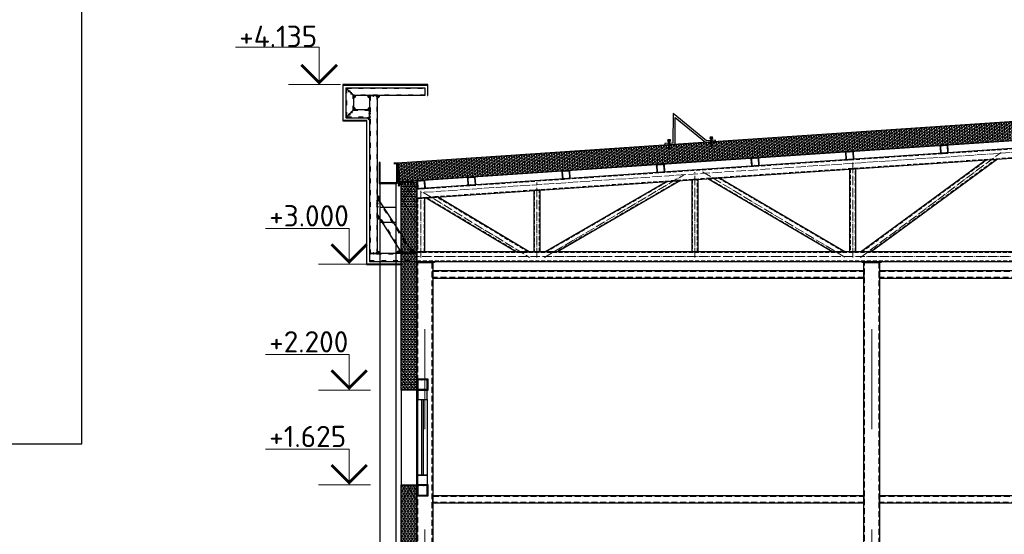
# Model space of a CAD drawing. Header units: millimetres. Extents: x 2842173 to 10151342, y -218675 to 375325.
# Tile 94 of 105: x 2952999 to 2965471, y 219062 to 225585. Entities that reach past the tile are written whole.
import ezdxf
from ezdxf.enums import TextEntityAlignment as Align

# ---------------------------------------------------------------- set-up
doc = ezdxf.new("R2010")
doc.units = ezdxf.units.MM
for name, pattern in [('$0$( Hidden )', [0.375, 0.25, -0.125]), ('ACAD_ISO03W100', [30, 12, -18]), ('ACAD_ISO04W100', [30.5, 24, -3, 0.5, -3]), ('DASH', [1.5, 0.5, -0.25, 0.5, -0.25]), ('DASHDOTX2', [50.8, 25.4, -12.7, 0, -12.7])]:
    doc.linetypes.add(name, pattern=pattern)
for name, color, linetype, lineweight in [('.', 7, 'Continuous', 15), ('АСО-Размеры', 157, 'Continuous', 9), ('АСО-Тонкая', 251, 'Continuous', 18), ('АСО-Штриховка', 147, 'Continuous', 9), ('РАЗМЕР', 180, 'Continuous', 13), ('тонкие', 143, 'Continuous', 9)]:
    doc.layers.add(name, color=color, linetype=linetype, lineweight=lineweight)
doc.layers.add('A_Windows', color=160, linetype='Continuous')
doc.layers.add('D-Hatch (PROFIL)', color=7, linetype='Continuous')
doc.styles.add('ГОСТ300', font='isocpeur.ttf')
doc.styles.add('Оси', font='isocpeui.ttf')

# ---------------------------------------------------------------- blocks, each defined once
blk = doc.blocks.new('S60X100')
at = {"layer": '.', "linetype": 'ByBlock', "lineweight": 25, "ltscale": 50, "transparency": 33554684}
h = blk.add_hatch(dxfattribs=at)
h.set_pattern_fill('CORK', color=0, angle=45)
h.set_pattern_definition([(45, (-4352.026993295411, 6979.165714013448), (-2.245064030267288, 2.245064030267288), []), (180, (-4349.781929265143, 6979.165714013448), (-8.881784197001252e-16, -8.980260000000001), [4.490130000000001, -4.490130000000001]), (180, (-4349.220663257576, 6979.726980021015), (-8.881784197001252e-16, -8.980260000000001), [4.490130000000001, -4.490130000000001]), (180, (-4348.65939725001, 6980.288246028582), (-8.881784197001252e-16, -8.980260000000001), [4.490130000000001, -4.490130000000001])])
h.paths.add_polyline_path([(1400103.779370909, -385117.9710568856), (1400033.779370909, -385117.9710568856), (1400033.779370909, -385187.9710568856), (1400103.779370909, -385187.9710568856)])
h.paths.add_polyline_path([(1400098.779370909, -385122.9710568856), (1400098.779370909, -385182.9710568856), (1400038.779370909, -385182.9710568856), (1400038.779370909, -385122.9710568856)], flags=16)
at = {"color": 250, "linetype": 'Continuous', "lineweight": 30, "ltscale": 15}
for points in [[(1400103.779370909, -385117.9710568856), (1400033.779370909, -385117.9710568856), (1400033.779370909, -385187.9710568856), (1400103.779370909, -385187.9710568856)], [(1400098.779370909, -385122.9710568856), (1400038.779370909, -385122.9710568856), (1400038.779370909, -385182.9710568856), (1400098.779370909, -385182.9710568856)]]:
    blk.add_lwpolyline(points, close=True, dxfattribs=at)
blk = doc.blocks.new('*U324')
at = {"color": 0, "linetype": 'DASHDOTX2', "lineweight": -2, "ltscale": 50}
blk.add_line((0, 1209.390452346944), (0, 8254.616225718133), dxfattribs=at)
at = {"color": 0, "linetype": 'DASHDOTX2', "lineweight": -2, "ltscale": 30}
blk.add_lwpolyline([(2.449293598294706e-14, 400), (0, 1209.390452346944)], dxfattribs=at)
at = {"color": 0, "linetype": 'Continuous', "lineweight": -2}
blk.add_circle((0, 0), 400, dxfattribs=at)
at = {"style": 'Оси'}
blk.add_attdef('OS1', text='', height=450, dxfattribs=at).set_placement((-43.74666299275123, 0), align=Align.MIDDLE_CENTER)
blk = doc.blocks.new('*U374')
at = {"color": 0, "linetype": 'ByBlock', "lineweight": -2}
for p, q in [((0, 0), (-1.4210854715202e-14, -56.5685424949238)), ((28.28427124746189, -28.28427124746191), (-28.28427124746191, -28.2842712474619)), ((85.52284749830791, -85.52284749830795), (28.95430500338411, -85.52284749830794)), ((57.23857625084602, -57.23857625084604), (57.238576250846, -113.8071187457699)), ((142.7614237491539, -142.761423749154), (86.19288125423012, -142.761423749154)), ((114.477152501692, -114.4771525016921), (114.477152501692, -171.0456949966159)), ((199.9999999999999, -200.0000000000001), (143.4314575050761, -200)), ((171.715728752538, -171.7157287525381), (171.715728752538, -228.284271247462))]:
    blk.add_line(p, q, dxfattribs=at)
blk = doc.blocks.new('*U375')
at = {"color": 0, "linetype": 'ByBlock', "lineweight": -2}
for p, q in [((0, 0), (40, 40)), ((40, 0), (2.449293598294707e-15, 40)), ((80, 0), (120, 40)), ((120, 0), (80, 40)), ((160, 0), (200, 40)), ((200, 0), (160, 40))]:
    blk.add_line(p, q, dxfattribs=at)
blk = doc.blocks.new('o')
at = {"layer": 'D-Hatch (PROFIL)'}
h = blk.add_hatch(dxfattribs=at)
h.set_pattern_fill('ANSI38', color=256)
h.set_pattern_definition([(45, (2982817.650287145, 102749.6082438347), (-2.245064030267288, 2.245064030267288), []), (135, (2982817.650287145, 102749.6082438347), (-6.735192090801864, 2.245064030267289), [7.9375, -4.7625])])
h.paths.add_polyline_path([(2982867.650287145, 102794.2082438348, 0.414213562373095), (2982862.250287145, 102799.6082438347), (2982823.050287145, 102799.6082438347, 0.4142135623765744), (2982817.650287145, 102794.2082438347), (2982817.650287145, 102755.0082438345, 0.4142135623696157), (2982823.050287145, 102749.6082438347), (2982862.250287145, 102749.6082438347, 0.4142135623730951), (2982867.650287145, 102755.0082438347)])
h.paths.add_polyline_path([(2982865.400287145, 102755.0082438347, -0.4142135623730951), (2982862.250287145, 102751.8582438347), (2982823.050287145, 102751.8582438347, -0.4142135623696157), (2982819.900287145, 102755.0082438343), (2982819.900287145, 102794.2082438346, -0.414213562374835), (2982823.050287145, 102797.3582438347), (2982862.250287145, 102797.3582438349, -0.4142135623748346), (2982865.400287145, 102794.2082438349)], flags=16)
at = {"color": 0, "linetype": 'ByBlock', "lineweight": 30}
blk.add_lwpolyline([(2982823.050287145, 102749.6082438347), (2982862.250287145, 102749.6082438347, 0.414213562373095), (2982867.650287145, 102755.0082438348), (2982867.650287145, 102794.2082438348, 0.414213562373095), (2982862.250287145, 102799.6082438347), (2982823.050287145, 102799.6082438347, 0.414213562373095), (2982817.650287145, 102794.2082438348), (2982817.650287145, 102755.0082438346, 0.414213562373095), (2982823.050287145, 102749.6082438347, 0.414213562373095)], format="xyb", dxfattribs=at)
blk.add_lwpolyline([(2982823.050287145, 102751.8582438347), (2982862.250287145, 102751.8582438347, 0.4142135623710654), (2982865.400287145, 102755.0082438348), (2982865.400287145, 102794.2082438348, 0.4142135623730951), (2982862.250287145, 102797.3582438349), (2982823.050287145, 102797.3582438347, 0.4142135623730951), (2982819.900287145, 102794.2082438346), (2982819.900287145, 102755.0082438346, 0.4142135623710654)], format="xyb", close=True, dxfattribs=at)
blk = doc.blocks.new('*U429')
for p, q in [((-13.79212896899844, 35.89490900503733), (-18.07177272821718, 28.0060659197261)), ((2.984513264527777, -24.6048897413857), (-18.06923655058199, 28.0060659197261)), ((14.93658141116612, -35.89491079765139), (-13.79212896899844, 35.89490900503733)), ((-2.607795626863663, 28.0060659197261), (-13.7921297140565, 35.89491079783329)), ((18.07177272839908, -24.60872891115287), (-2.607795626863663, 28.0060659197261))]:
    blk.add_line(p, q)
blk.add_lwpolyline([(2.984513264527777, -24.6048897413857), (14.93658141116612, -35.89491079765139), (18.07177272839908, -24.60872891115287)])
blk = doc.blocks.new('*U422')
at = {"color": 0, "linetype": 'ByBlock', "lineweight": -2}
blk.add_blockref('*U429', (0, 0), dxfattribs=at)
blk = doc.blocks.new('*U423')
for p, q in [((-13.79212896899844, 35.89490900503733), (-18.07177272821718, 28.0060659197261)), ((2.984513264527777, -24.6048897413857), (-18.06923655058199, 28.0060659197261)), ((14.93658141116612, -35.89491079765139), (-13.79212896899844, 35.89490900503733)), ((-2.607795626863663, 28.0060659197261), (-13.7921297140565, 35.89491079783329)), ((18.07177272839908, -24.60872891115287), (-2.607795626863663, 28.0060659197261))]:
    blk.add_line(p, q)
blk.add_lwpolyline([(2.984513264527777, -24.6048897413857), (14.93658141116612, -35.89491079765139), (18.07177272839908, -24.60872891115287)])
blk = doc.blocks.new('*U424')
at = {"color": 0, "linetype": 'ByBlock', "lineweight": -2}
blk.add_blockref('*U423', (0, 0), dxfattribs=at)
blk = doc.blocks.new('*U425')
for p, q in [((-13.79212896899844, 35.89490900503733), (-18.07177272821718, 28.0060659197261)), ((2.984513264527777, -24.6048897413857), (-18.06923655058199, 28.0060659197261)), ((14.93658141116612, -35.89491079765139), (-13.79212896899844, 35.89490900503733)), ((-2.607795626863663, 28.0060659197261), (-13.7921297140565, 35.89491079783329)), ((18.07177272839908, -24.60872891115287), (-2.607795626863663, 28.0060659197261))]:
    blk.add_line(p, q)
blk.add_lwpolyline([(2.984513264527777, -24.6048897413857), (14.93658141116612, -35.89491079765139), (18.07177272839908, -24.60872891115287)])
blk = doc.blocks.new('*U426')
at = {"color": 0, "linetype": 'ByBlock', "lineweight": -2}
blk.add_blockref('*U425', (0, 0), dxfattribs=at)
blk = doc.blocks.new('*U427')
for p, q in [((-13.79212896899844, 35.89490900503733), (-18.07177272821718, 28.0060659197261)), ((2.984513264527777, -24.6048897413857), (-18.06923655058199, 28.0060659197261)), ((14.93658141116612, -35.89491079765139), (-13.79212896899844, 35.89490900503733)), ((-2.607795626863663, 28.0060659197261), (-13.7921297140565, 35.89491079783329)), ((18.07177272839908, -24.60872891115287), (-2.607795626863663, 28.0060659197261))]:
    blk.add_line(p, q)
blk.add_lwpolyline([(2.984513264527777, -24.6048897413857), (14.93658141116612, -35.89491079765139), (18.07177272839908, -24.60872891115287)])
blk = doc.blocks.new('*U428')
at = {"color": 0, "linetype": 'ByBlock', "lineweight": -2}
blk.add_blockref('*U427', (0, 0), dxfattribs=at)
blk = doc.blocks.new('*U430')
for p, q in [((-13.79212896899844, 35.89490900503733), (-18.07177272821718, 28.0060659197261)), ((2.984513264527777, -24.6048897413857), (-18.06923655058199, 28.0060659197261)), ((14.93658141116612, -35.89491079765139), (-13.79212896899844, 35.89490900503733)), ((-2.607795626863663, 28.0060659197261), (-13.7921297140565, 35.89491079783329)), ((18.07177272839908, -24.60872891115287), (-2.607795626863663, 28.0060659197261))]:
    blk.add_line(p, q)
blk.add_lwpolyline([(2.984513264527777, -24.6048897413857), (14.93658141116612, -35.89491079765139), (18.07177272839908, -24.60872891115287)])
blk = doc.blocks.new('*U431')
at = {"color": 0, "linetype": 'ByBlock', "lineweight": -2}
blk.add_blockref('*U430', (0, 0), dxfattribs=at)
blk = doc.blocks.new('*U432')
for p, q in [((-13.79212896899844, 35.89490900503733), (-18.07177272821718, 28.0060659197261)), ((2.984513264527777, -24.6048897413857), (-18.06923655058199, 28.0060659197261)), ((14.93658141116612, -35.89491079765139), (-13.79212896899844, 35.89490900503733)), ((-2.607795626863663, 28.0060659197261), (-13.7921297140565, 35.89491079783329)), ((18.07177272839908, -24.60872891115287), (-2.607795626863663, 28.0060659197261))]:
    blk.add_line(p, q)
blk.add_lwpolyline([(2.984513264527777, -24.6048897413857), (14.93658141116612, -35.89491079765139), (18.07177272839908, -24.60872891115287)])
blk = doc.blocks.new('*U421')
at = {"color": 0, "linetype": 'ByBlock', "lineweight": -2}
blk.add_blockref('*U432', (0, 0), dxfattribs=at)
blk = doc.blocks.new('samjrez')
at = {"layer": 'АСО-Штриховка'}
h = blk.add_hatch(color=0, dxfattribs=at)
h.dxf.hatch_style = 1
h.paths.add_polyline_path([(93465.83364273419, -100380.5511082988), (93465.83364273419, -100449.4903612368), (93475.50615727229, -100449.4903612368), (93475.50615727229, -100380.5511082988)])
h.paths.add_polyline_path([(93465.83364273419, -100311.6118553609), (93465.83364273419, -100380.5511082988), (93475.50615727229, -100380.5511082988), (93475.50615727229, -100311.6118553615)])
blk.add_lwpolyline([(93475.50615727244, -100355.1282852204), (93809.95416528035, -100355.1282852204), (93833.42737179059, -100381.4356826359), (93809.95416528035, -100407.7430800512), (93475.50615727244, -100407.7430800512)])
at = {"layer": 'АСО-Размеры'}
for points in [[(93399.20052397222, -100380.5511082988), (93399.20052397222, -100339.7631506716)], [(93404.84456821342, -100326.1671647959), (93404.84456821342, -100326.1671647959), (93444.17253566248, -100326.1671647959)], [(93438.36744869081, -100326.1671647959), (93444.17253566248, -100326.1671647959)], [(93451.4040369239, -100321.8552472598), (93458.14720768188, -100316.4848553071), (93458.14720768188, -100380.5511082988)], [(93458.14720768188, -100316.4848553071), (93465.83364273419, -100316.4848553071), (93465.83364273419, -100380.5511082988)], [(93399.20052397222, -100380.5511082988), (93399.20052397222, -100421.3390659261)], [(93404.84456821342, -100353.3591365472), (93444.17253566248, -100353.3591365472)], [(93404.84456821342, -100407.7430800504), (93444.17253566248, -100407.7430800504)], [(93404.84456821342, -100434.9350518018), (93404.84456821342, -100434.9350518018), (93444.17253566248, -100434.9350518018)], [(93438.36744869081, -100434.9350518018), (93444.17253566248, -100434.9350518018)], [(93451.4040369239, -100439.2469693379), (93458.14720768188, -100444.6173612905), (93458.14720768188, -100380.5511082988)], [(93458.14720768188, -100444.6173612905), (93465.83364273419, -100444.6173612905), (93465.83364273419, -100380.5511082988)]]:
    blk.add_lwpolyline(points, dxfattribs=at)
for points in [[(93451.40403692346, -100439.2469693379), (93451.4040369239, -100321.8552472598), (93444.17253566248, -100321.8552472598), (93444.17253566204, -100439.2469693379)], [(93475.50615727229, -100380.5511082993), (93475.50615727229, -100311.6118553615), (93465.83364273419, -100311.6118553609), (93465.83364273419, -100380.5511082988)], [(93475.50615727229, -100380.5511082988), (93475.50615727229, -100449.4903612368), (93465.83364273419, -100449.4903612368), (93465.83364273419, -100380.5511082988)]]:
    blk.add_lwpolyline(points, close=True, dxfattribs=at)
for centre, radius, start, end in [((93418.4445144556, -100339.7631506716), 19.23042822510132, 135.0083436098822, 224.9916563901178), ((93418.4445144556, -100421.3390659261), 19.23042822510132, 135.0083436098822, 224.9916563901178), ((93491.43283203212, -100383.8038008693), 91.78455761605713, 160.6281898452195, 177.9691073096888), ((93491.43283203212, -100377.2984157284), 91.78455761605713, 182.0308926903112, 199.3718101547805)]:
    blk.add_arc(centre, radius, start, end, dxfattribs=at)
at = {"layer": 'АСО-Тонкая'}
for points in [[(93809.95416528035, -100407.7430800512), (93809.95416528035, -100381.4356826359), (93671.51539406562, -100355.0386704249)], [(93833.42737179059, -100381.4356826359), (93699.41053086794, -100355.1282852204)], [(93809.95416528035, -100381.4356826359), (93833.42737179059, -100381.4356826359)]]:
    blk.add_lwpolyline(points, dxfattribs=at)
for name, p in [('*U422', (93502.33523663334, -100382.5227162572)), ('*U424', (93527.42365985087, -100382.5227162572)), ('*U426', (93552.94565281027, -100382.8285336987)), ('*U428', (93577.48030867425, -100382.2168988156)), ('*U431', (93602.9173485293, -100382.8285336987)), ('*U421', (93627.45200439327, -100382.2168988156))]:
    blk.add_blockref(name, p)
blk = doc.blocks.new('tru')
at = {"color": 5, "ltscale": 15}
for p, q in [((2978036.350656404, 102419.959466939), (2978136.350656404, 102419.959466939)), ((2978036.350656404, 102324.8849660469), (2978136.350656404, 102324.8849660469))]:
    blk.add_line(p, q, dxfattribs=at)
for points in [[(2978139.647135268, 102698.4719260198), (2978139.647135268, 102574.4749741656), (2978036.069027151, 102574.4749741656), (2978036.069027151, 102703.1839104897), (2978031.069027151, 102703.1839104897), (2978031.069027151, 102569.4749741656), (2978144.647135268, 102569.4749741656), (2978144.647135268, 102698.9500704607)], [(2978136.350656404, 102569.4749741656), (2978136.350656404, 99159.74263372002), (2978060.671948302, 99059.99712423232), (2977981.00655209, 99120.4406900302), (2978036.350656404, 99193.38493049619), (2978036.350656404, 102324.8849660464), (2978036.350656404, 102569.4749741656)]]:
    blk.add_lwpolyline(points, dxfattribs=at)
blk = doc.blocks.new('*U434')
at = {"color": 7, "lineweight": 30}
for points in [[(0, 60), (60, 60), (60, 0), (0, 0)], [(599.9999999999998, 60), (539.9999999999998, 60), (539.9999999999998, 0), (599.9999999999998, 0)]]:
    blk.add_lwpolyline(points, close=True, dxfattribs=at)
blk.add_lwpolyline([(60, 60), (539.9999999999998, 60), (539.9999999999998, 0), (60, 0)], close=True)
at = {"lineweight": 30}
blk.add_lwpolyline([(60, 35), (539.9999999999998, 35), (539.9999999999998, 25), (60, 25)], close=True, dxfattribs=at)

msp = doc.modelspace()

# ---------------------------------------------------------------- hatches: boundary and pattern name
h = msp.add_hatch(color=256)
edge = h.paths.add_edge_path()
edge.add_line((2957230.642165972, 224616.5661050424), (2957230.642165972, 224596.5661050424))
edge.add_arc((2957232.894617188, 224619.3136538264), 22.85879507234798, 264.3450337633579, 365.6549662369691)
edge.add_line((2957255.642165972, 224621.5661050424), (2957235.642165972, 224621.5661050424))
edge.add_line((2957235.642165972, 224621.5661050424), (2957230.642165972, 224616.5661050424))
h = msp.add_hatch(color=256)
edge = h.paths.add_edge_path()
edge.add_line((2957425.642165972, 224621.5661050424), (2957405.642165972, 224621.5661050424))
edge.add_arc((2957428.389714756, 224619.3136538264), 22.85879507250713, 174.3450337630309, 275.6549662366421)
edge.add_line((2957430.642165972, 224596.5661050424), (2957430.642165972, 224616.5661050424))
edge.add_line((2957430.642165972, 224616.5661050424), (2957425.642165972, 224621.5661050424))
h = msp.add_hatch(color=256)
edge = h.paths.add_edge_path()
edge.add_line((2957530.642165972, 224616.5661050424), (2957530.642165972, 224596.5661050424))
edge.add_arc((2957532.894617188, 224619.3136538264), 22.85879507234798, 264.3450337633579, 365.6549662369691)
edge.add_line((2957555.642165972, 224621.5661050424), (2957535.642165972, 224621.5661050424))
edge.add_line((2957535.642165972, 224621.5661050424), (2957530.642165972, 224616.5661050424))
h = msp.add_hatch(color=256)
edge = h.paths.add_edge_path()
edge.add_line((2957235.642165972, 224441.5661050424), (2957255.642165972, 224441.5661050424))
edge.add_arc((2957232.894617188, 224443.8185562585), 22.85879507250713, 354.3450337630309, 455.6549662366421)
edge.add_line((2957230.642165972, 224466.5661050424), (2957230.642165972, 224446.5661050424))
edge.add_line((2957230.642165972, 224446.5661050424), (2957235.642165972, 224441.5661050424))
h = msp.add_hatch(color=256)
edge = h.paths.add_edge_path()
edge.add_line((2957430.642165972, 224446.5661050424), (2957430.642165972, 224466.5661050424))
edge.add_arc((2957428.389714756, 224443.8185562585), 22.85879507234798, 84.34503376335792, 185.6549662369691)
edge.add_line((2957405.642165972, 224441.5661050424), (2957425.642165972, 224441.5661050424))
edge.add_line((2957425.642165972, 224441.5661050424), (2957430.642165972, 224446.5661050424))
h = msp.add_hatch(color=256)
edge = h.paths.add_edge_path()
edge.add_line((2957425.642165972, 224341.5661050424), (2957405.642165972, 224341.5661050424))
edge.add_arc((2957428.389714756, 224339.3136538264), 22.85879507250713, 174.3450337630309, 275.6549662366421)
edge.add_line((2957430.642165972, 224316.5661050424), (2957430.642165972, 224336.5661050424))
edge.add_line((2957430.642165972, 224336.5661050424), (2957425.642165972, 224341.5661050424))
h = msp.add_hatch(color=256)
edge = h.paths.add_edge_path()
edge.add_line((2957534.412622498, 223316.1081855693), (2957551.61308247, 223289.6519498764))
edge.add_arc((2957530.453684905, 223315.5045470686), 33.40773693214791, 309.2990602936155, 449.6767447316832)
edge.add_line((2957530.642165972, 223348.9117523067), (2957530.642165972, 223321.907570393))
edge.add_line((2957530.642165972, 223321.907570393), (2957534.412622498, 223316.1081855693))
h = msp.add_hatch(color=256)
edge = h.paths.add_edge_path()
edge.add_line((2957530.642165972, 223115.4078802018), (2957530.642165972, 223062.2322698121))
edge.add_arc((2957538.487966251, 223083.0311025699), 22.22944052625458, 249.3323656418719, 323.2408396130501)
edge.add_line((2957556.297263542, 223069.7278339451), (2957530.642165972, 223115.4078802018))
h = msp.add_hatch(color=256)
edge = h.paths.add_edge_path()
edge.add_line((2957535.642165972, 222621.5661050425), (2957555.642165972, 222621.5661050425))
edge.add_arc((2957532.894617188, 222623.8185562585), 22.85879507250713, 354.3450337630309, 455.6549662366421)
edge.add_line((2957530.642165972, 222646.5661050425), (2957530.642165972, 222626.5661050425))
edge.add_line((2957530.642165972, 222626.5661050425), (2957535.642165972, 222621.5661050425))
h = msp.add_hatch(color=256)
edge = h.paths.add_edge_path()
edge.add_line((2957844.546181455, 222621.566104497), (2957782.757241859, 222621.566104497))
edge.add_arc((2957822.116682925, 222620.8615627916), 39.36574627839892, 88.95190896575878, 178.9745038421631, ccw=False)
edge.add_line((2957822.836746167, 222660.2207229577), (2957844.546181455, 222621.566104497))
h = msp.add_hatch(color=256)
edge = h.paths.add_edge_path()
edge.add_line((2957985.967537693, 222621.566104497), (2958023.987104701, 222621.566104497))
edge.add_arc((2957975.116438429, 222609.054435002), 50.44684227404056, 14.36019358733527, 115.8845394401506)
edge.add_line((2957953.093413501, 222654.4402286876), (2957985.967537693, 222621.566104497))
at = {"layer": 'тонкие', "ltscale": 15}
h = msp.add_hatch(dxfattribs=at)
h.set_pattern_fill('NET3', color=256, scale=9.999999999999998, angle=-86.12371083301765)
h.set_pattern_definition([(273.8762891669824, (708804.6140942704, 24618035.12030052), (31.67736680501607, 2.146376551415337), []), (333.8762891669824, (708804.6140942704, 24618035.12030052), (13.97986678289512, 28.50659265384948), []), (33.87628916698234, (708804.6140942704, 24618035.12030052), (-17.69750002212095, 26.36021610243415), [])])
h.paths.add_polyline_path([(2969866.86086239, 224342.4336430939), (2969850.636283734, 224581.884604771), (2957782.072417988, 223767.4719974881), (2957798.29699665, 223528.0210358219)])
h = msp.add_hatch(dxfattribs=at)
h.set_pattern_fill('NET3', color=256, scale=10)
h.set_pattern_definition([(0, (-21558577.4868059, -350063.4403811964), (0, 31.75), []), (59.99999999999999, (-21558577.4868059, -350063.4403811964), (-27.49630657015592, 15.875), []), (120, (-21558577.4868059, -350063.4403811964), (-27.49630657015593, -15.87499999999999), [])])
h.paths.add_polyline_path([(2958031.101838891, 223525.5662013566), (2957831.101838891, 223525.5662013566), (2957831.101838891, 220889.5661050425), (2958031.101838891, 220889.5661050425)])
h = msp.add_hatch(dxfattribs=at)
h.set_pattern_fill('NET3', color=256, scale=10)
h.set_pattern_definition([(0, (-21558577.4868059, -354463.4403811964), (0, 31.75), []), (59.99999999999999, (-21558577.4868059, -354463.4403811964), (-27.49630657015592, 15.875), []), (120, (-21558577.4868059, -354463.4403811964), (-27.49630657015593, -15.87499999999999), [])])
h.paths.add_polyline_path([(2958031.101838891, 219689.5661050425), (2957831.101838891, 219689.5661050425), (2957831.101838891, 216489.5661050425), (2958031.101838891, 216489.5661050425)])

# ---------------------------------------------------------------- linework, layer by layer
at = {"color": 0, "linetype": 'ByBlock', "lineweight": 9}
for p, q in [((2957062.119199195, 224761.5661056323), (2956403.029409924, 224761.5661056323)), ((2957442.119199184, 222486.5661056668), (2956783.029409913, 222486.5661056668)), ((2957442.119199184, 220889.5661050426), (2956783.029409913, 220889.5661050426)), ((2957442.119199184, 219689.5661050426), (2956783.029409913, 219689.5661050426))]:
    msp.add_line(p, q, dxfattribs=at)
for p, q in [((2969551.275103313, 224220.8187903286), (2958031.101838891, 223440.35871488)), ((2958031.101838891, 223440.35871488), (2958251.818792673, 223455.3116818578)), ((2957831.101838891, 220889.5661050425), (2957831.101838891, 219689.5661050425))]:
    msp.add_line(p, q)
at = {"color": 6, "linetype": 'ACAD_ISO04W100', "lineweight": 5, "ltscale": 5}
for p, q in [((2969501.275103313, 224167.4775298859), (2958081.101838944, 223393.5017994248)), ((2963651.175512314, 222571.5661086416), (2965431.370013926, 223903.0560196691)), ((2963551.275103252, 222571.5661087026), (2963551.275103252, 223780.9063565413)), ((2961551.275103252, 222571.5661099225), (2961551.275103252, 223650.9664663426)), ((2961646.073084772, 223657.1254859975), (2963457.84727928, 222571.5661087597)), ((2959551.274977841, 222571.5661111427), (2959551.27497769, 223521.0265679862)), ((2959646.262389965, 222571.5661110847), (2961420.199881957, 223622.4083923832)), ((2958081.104550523, 222571.566072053), (2958081.104550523, 223413.82611848)), ((2958109.564832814, 223395.6730595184), (2959457.448002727, 222571.5661111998)), ((2969501.275103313, 222581.566105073), (2958031.104550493, 222581.5661123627))]:
    msp.add_line(p, q, dxfattribs=at)
msp.add_lwpolyline([(2953785.519150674, 220209.4040762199), (2953785.519150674, 236209.6175172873), (2934105.52250921, 236209.6175172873), (2934105.52250921, 220209.4040762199)], close=True)
at = {"color": 0, "linetype": 'ByBlock', "lineweight": 9}
for points in [[(2956792.119199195, 224787.0181056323), (2956792.119199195, 225237.0181056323), (2955733.763489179, 225237.0181056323)], [(2957172.119199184, 222486.5661056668), (2957172.119199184, 222936.5661056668), (2956113.763489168, 222936.5661056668)], [(2957172.119199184, 220889.5661050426), (2957172.119199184, 221339.5661050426), (2956113.763489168, 221339.5661050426)], [(2957172.119199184, 219689.5661050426), (2957172.119199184, 220139.5661050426), (2956113.763489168, 220139.5661050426)]]:
    msp.add_lwpolyline(points, dxfattribs=at)
for points in [[(2957017.119199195, 225012.0181056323, 36, 36, 0), (2956792.119199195, 224787.0181056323, 36, 36, 0), (2956567.119199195, 225012.0181056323, 36, 36, 0)], [(2957397.119199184, 222737.0181056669, 36, 36, 0), (2957172.119199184, 222512.0181056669, 36, 36, 0), (2956947.119199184, 222737.0181056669, 36, 36, 0)], [(2957397.119199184, 221140.0181050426, 36, 36, 0), (2957172.119199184, 220915.0181050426, 36, 36, 0), (2956947.119199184, 221140.0181050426, 36, 36, 0)], [(2957397.119199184, 219940.0181050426, 36, 36, 0), (2957172.119199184, 219715.0181050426, 36, 36, 0), (2956947.119199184, 219940.0181050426, 36, 36, 0)]]:
    msp.add_lwpolyline(points, format="xyseb", dxfattribs=at)
at = {"color": 248, "true_color": 0x641213}
msp.add_lwpolyline([(2957831.101838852, 222481.5661046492), (2957831.101838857, 222486.5661046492), (2957395.64216415, 222486.5661050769), (2957395.642165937, 224306.5661050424), (2957095.642165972, 224306.5661050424), (2957095.642165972, 224756.5661050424), (2958165.642165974, 224756.5661050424), (2958165.642165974, 224621.5661050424), (2958170.642165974, 224621.5661050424), (2958170.642165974, 224761.5661050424), (2957090.642165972, 224761.5661050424), (2957090.642165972, 224301.5661050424), (2957390.642165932, 224301.5661050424), (2957390.642164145, 222481.5661050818)], close=True, dxfattribs=at)
at = {"lineweight": 30}
for points in [[(2957130.642165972, 224341.5661050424), (2957230.642165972, 224441.5661050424), (2957230.642165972, 224621.5661050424), (2957130.642165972, 224721.5661050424)], [(2957130.642165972, 224721.5661050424), (2958130.642165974, 224721.5661050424), (2958130.642165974, 224621.5661050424), (2957230.642165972, 224621.5661050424)], [(2957430.642165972, 222621.5661050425), (2957530.642165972, 222621.5661050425), (2957530.642165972, 224621.5661050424), (2957430.642165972, 224621.5661050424)], [(2957130.642165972, 224341.5661050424), (2957430.642165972, 224341.5661050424), (2957430.642165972, 224441.5661050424), (2957230.642165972, 224441.5661050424)], [(2957530.642165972, 223321.907570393), (2957985.967537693, 222621.566104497), (2957844.546181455, 222621.566104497), (2957530.642165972, 223115.4078802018)], [(2957430.642165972, 222521.5661050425), (2958031.104552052, 222521.5661044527), (2958031.104552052, 222621.5661044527), (2957430.642165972, 222621.5661050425)], [(2958031.10455043, 216505.5661050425), (2958031.10455043, 222505.5661050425), (2958231.10455043, 222505.5661050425), (2958231.10455043, 216505.5661050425)], [(2963691.231168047, 216505.5661050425), (2963691.231168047, 222505.5661050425), (2963891.231168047, 222505.5661050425), (2963891.231168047, 216505.5661050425)]]:
    msp.add_lwpolyline(points, close=True, dxfattribs=at)
for points in [[(2957230.642165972, 224616.5661050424), (2957230.642165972, 224596.5661050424, 0.4732848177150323), (2957255.642165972, 224621.5661050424), (2957235.642165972, 224621.5661050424), (2957230.642165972, 224616.5661050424)], [(2957425.642165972, 224621.5661050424), (2957405.642165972, 224621.5661050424, 0.4732848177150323), (2957430.642165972, 224596.5661050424), (2957430.642165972, 224616.5661050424), (2957425.642165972, 224621.5661050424)], [(2957530.642165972, 224616.5661050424), (2957530.642165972, 224596.5661050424, 0.4732848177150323), (2957555.642165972, 224621.5661050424), (2957535.642165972, 224621.5661050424), (2957530.642165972, 224616.5661050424)], [(2957235.642165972, 224441.5661050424), (2957255.642165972, 224441.5661050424, 0.4732848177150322), (2957230.642165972, 224466.5661050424), (2957230.642165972, 224446.5661050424), (2957235.642165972, 224441.5661050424)], [(2957430.642165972, 224446.5661050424), (2957430.642165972, 224466.5661050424, 0.4732848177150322), (2957405.642165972, 224441.5661050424), (2957425.642165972, 224441.5661050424), (2957430.642165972, 224446.5661050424)], [(2957425.642165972, 224341.5661050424), (2957405.642165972, 224341.5661050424, 0.4732848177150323), (2957430.642165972, 224316.5661050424), (2957430.642165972, 224336.5661050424), (2957425.642165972, 224341.5661050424)], [(2957534.412622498, 223316.1081855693), (2957551.61308247, 223289.6519498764, 0.7026663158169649), (2957530.642165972, 223348.9117523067), (2957530.642165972, 223321.907570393), (2957534.412622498, 223316.1081855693)], [(2957530.642165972, 223115.4078802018), (2957530.642165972, 223062.2322698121, 0.3341513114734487), (2957556.297263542, 223069.7278339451), (2957530.642165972, 223115.4078802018)], [(2957535.642165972, 222621.5661050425), (2957555.642165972, 222621.5661050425, 0.4732848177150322), (2957530.642165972, 222646.5661050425), (2957530.642165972, 222626.5661050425), (2957535.642165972, 222621.5661050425)], [(2957844.546181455, 222621.566104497), (2957782.757241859, 222621.566104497, -0.4143290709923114), (2957822.836746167, 222660.2207229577), (2957844.546181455, 222621.566104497)], [(2957985.967537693, 222621.566104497), (2958023.987104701, 222621.566104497, 0.4744304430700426), (2957953.093413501, 222654.4402286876), (2957985.967537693, 222621.566104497)]]:
    msp.add_lwpolyline(points, format="xyb")
at = {"linetype": 'ByBlock', "lineweight": 30, "ltscale": 50}
for points in [[(2969866.86086239, 224342.4336430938), (2969850.636283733, 224581.8846047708), (2957782.072417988, 223767.4719974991), (2957798.29699665, 223528.0210358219)], [(2957831.101838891, 223525.5662013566), (2958031.101838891, 223525.5662013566), (2958031.101838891, 220889.5661050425), (2957831.101838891, 220889.5661050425)], [(2957831.101838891, 219689.5661050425), (2958031.101838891, 219689.5661050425), (2958031.101838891, 216489.5661050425), (2957831.101838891, 216489.5661050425)]]:
    msp.add_lwpolyline(points, close=True, dxfattribs=at)
at = {"color": 152}
msp.add_lwpolyline([(2961813.846964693, 224037.3325196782), (2961813.039726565, 224057.3162222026), (2961697.495069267, 224049.2222943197), (2961275.971584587, 224396.7514005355), (2961273.035564, 224021.4503255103), (2961171.717971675, 224013.8619166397), (2961172.525209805, 223993.878214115), (2961300.28000788, 224002.534549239), (2961300.323883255, 224343.0367895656), (2961688.620463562, 224028.8474954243)], close=True, dxfattribs=at)
at = {"color": 5, "lineweight": 30}
for points in [[(2969551.274918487, 224100.565787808), (2969551.275103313, 224220.8187903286), (2958031.101838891, 223440.35871488), (2958031.101838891, 223320.1057243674), (2969551.274918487, 224100.565787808)], [(2963651.275103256, 222641.5660998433), (2965236.603021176, 223808.6710909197), (2965385.057998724, 223818.3160421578), (2963784.775332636, 222641.5660989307), (2963651.275103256, 222641.5660998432)], [(2959651.275103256, 222641.5660998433), (2961192.012398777, 223534.2487271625), (2961369.1789843, 223546.2512763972), (2959810.076660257, 222641.566099), (2959651.275103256, 222641.5660998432)], [(2963451.274977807, 222641.5660998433), (2961855.928915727, 223578.8369456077), (2961715.451455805, 223569.710284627), (2963297.521878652, 222641.5660879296), (2963451.274977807, 222641.5660998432)], [(2959451.275103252, 222641.5652409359), (2958289.605453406, 223337.2223495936), (2958146.974464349, 223327.9557762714), (2959292.606324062, 222641.5660769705), (2959451.275103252, 222641.5652409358)]]:
    msp.add_lwpolyline(points, dxfattribs=at)
at = {"color": 5, "linetype": 'DASH', "ltscale": 100}
for points in [[(2969551.274918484, 224106.5910868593), (2969551.275103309, 224214.8187903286), (2958031.101838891, 223434.3460653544), (2958031.101838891, 223326.1183738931)], [(2963661.278561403, 222641.5660997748), (2965247.578636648, 223809.384164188), (2965374.082431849, 223817.6029720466), (2963774.753732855, 222641.5660989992)], [(2963585.272424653, 223696.4022239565), (2963517.272424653, 223691.9843412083), (2963517.275103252, 222641.5660995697), (2963585.275103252, 222641.5660995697)], [(2959661.278561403, 222641.5660997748), (2961202.98801425, 223534.9618004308), (2961358.203417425, 223545.5382062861), (2959800.055060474, 222641.5660990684)], [(2961585.271439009, 223560.6853456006), (2961517.271439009, 223556.2674628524), (2961517.275103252, 222641.5660995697), (2961585.275103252, 222641.5660995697)], [(2963441.27151966, 222641.5660997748), (2961847.099269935, 223578.2632935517), (2961724.278236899, 223570.2837505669), (2963307.543478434, 222641.566087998)], [(2959585.269825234, 223425.4130416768), (2959517.269825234, 223420.7728505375), (2959517.275103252, 222641.5660995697), (2959585.275103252, 222641.5660995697)], [(2958125.104550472, 223326.4908200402), (2958037.104550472, 223320.4957212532), (2958037.104550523, 222641.5660722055), (2958125.104550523, 222641.5660722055)], [(2959441.271645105, 222641.565154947), (2958280.824509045, 223336.651861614), (2958155.754873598, 223328.5262294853), (2959302.627923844, 222641.5661631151)], [(2969551.275103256, 222527.5661050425), (2969551.275103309, 222635.5661050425), (2958031.104550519, 222635.5660722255), (2958031.104550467, 222527.5660722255)]]:
    msp.add_lwpolyline(points, close=True, dxfattribs=at)
at = {"color": 5, "lineweight": 40, "ltscale": 100}
msp.add_lwpolyline([(2957736.288937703, 223765.0587867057), (2957781.101838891, 223767.4719974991), (2957800.561402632, 223480.2774053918), (2957823.387011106, 223529.5099872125), (2957959.438078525, 223538.7312513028)], dxfattribs=at)
at = {"color": 5, "lineweight": 30}
for points in [[(2963591.285916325, 223696.7929136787), (2963511.272424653, 223691.5945280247), (2963511.275103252, 222641.5660995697), (2963591.275103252, 222641.5660995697)], [(2961591.284930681, 223561.0760353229), (2961511.271439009, 223555.8776496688), (2961511.275103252, 222641.5660995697), (2961591.275103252, 222641.5660995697)], [(2959591.283316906, 223425.8037313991), (2959511.269825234, 223420.3830373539), (2959511.275103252, 222641.5660995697), (2959591.275103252, 222641.5660995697)], [(2958131.104550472, 223326.8806332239), (2958031.104550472, 223320.1059080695), (2958031.104550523, 222641.5660722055), (2958131.104550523, 222641.5660722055)], [(2969551.275103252, 222521.5661050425), (2969551.275103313, 222641.5661050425), (2958031.104550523, 222641.5660722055), (2958031.104550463, 222521.5660722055)]]:
    msp.add_lwpolyline(points, close=True, dxfattribs=at)
at = {"color": 0, "linetype": 'ByBlock', "lineweight": 30}
for points in [[(2958011.10455043, 222521.5661050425), (2958251.10455043, 222521.5661050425), (2958251.10455043, 222505.5661050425), (2958011.10455043, 222505.5661050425)], [(2963671.231168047, 222521.5661050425), (2963911.231168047, 222521.5661050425), (2963911.231168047, 222505.5661050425), (2963671.231168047, 222505.5661050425)]]:
    msp.add_lwpolyline(points, close=True, dxfattribs=at)
at = {"color": 0, "linetype": '$0$( Hidden )', "ltscale": 300}
for points in [[(2958041.10455043, 216505.5661050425), (2958041.10455043, 222505.5661050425), (2958221.10455043, 222505.5661050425), (2958221.10455043, 216505.5661050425)], [(2958231.10238073, 222395.5662707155), (2963691.228998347, 222395.5662707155), (2963691.228998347, 222315.5662707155), (2958231.10238073, 222315.5662707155)], [(2963701.231168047, 216505.5661050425), (2963701.231168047, 222505.5661050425), (2963881.231168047, 222505.5661050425), (2963881.231168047, 216505.5661050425)], [(2963891.228998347, 222395.5662707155), (2969351.272933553, 222395.5662707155), (2969351.272933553, 222315.5662707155), (2963891.228998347, 222315.5662707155)], [(2958231.10455043, 219545.5661050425), (2963691.231168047, 219545.5661050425), (2963691.231168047, 219465.5661050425), (2958231.10455043, 219465.5661050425)], [(2963891.231168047, 219545.5661050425), (2969351.275103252, 219545.5661050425), (2969351.275103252, 219465.5661050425), (2963891.231168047, 219465.5661050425)]]:
    msp.add_lwpolyline(points, close=True, dxfattribs=at)
at = {"color": 0, "linetype": 'ByBlock', "lineweight": 30, "ltscale": 50}
for points in [[(2958231.10238073, 222405.5662707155), (2963691.228998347, 222405.5662707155), (2963691.228998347, 222305.5662707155), (2958231.10238073, 222305.5662707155)], [(2963891.228998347, 222405.5662707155), (2969351.272933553, 222405.5662707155), (2969351.272933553, 222305.5662707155), (2963891.228998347, 222305.5662707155)], [(2958231.10455043, 219555.5661050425), (2963691.231168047, 219555.5661050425), (2963691.231168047, 219455.5661050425), (2958231.10455043, 219455.5661050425)], [(2963891.231168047, 219555.5661050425), (2969351.275103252, 219555.5661050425), (2969351.275103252, 219455.5661050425), (2963891.231168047, 219455.5661050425)]]:
    msp.add_lwpolyline(points, close=True, dxfattribs=at)
at = {"layer": 'РАЗМЕР', "color": 0, "linetype": 'ACAD_ISO03W100', "lineweight": 9, "ltscale": 5}
for points in [[(2957140.642165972, 224351.5661050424), (2957220.642165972, 224431.5661050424), (2957220.642165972, 224631.5661050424), (2957140.642165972, 224711.5661050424)], [(2957140.642165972, 224711.5661050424), (2958130.642165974, 224711.5661050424), (2958130.642165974, 224631.5661050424), (2957220.642165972, 224631.5661050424)], [(2957440.642165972, 222621.5661050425), (2957520.642165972, 222621.5661050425), (2957520.642165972, 224621.5661050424), (2957440.642165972, 224621.5661050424)], [(2957140.642165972, 224351.5661050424), (2957430.642165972, 224351.5661050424), (2957430.642165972, 224431.5661050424), (2957220.642165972, 224431.5661050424)], [(2957530.642165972, 223307.7654347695), (2957971.825402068, 222621.566104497), (2957858.688317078, 222621.566104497), (2957530.642165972, 223129.5500158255)], [(2957430.642165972, 222531.5661050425), (2958031.104552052, 222531.5661044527), (2958031.104552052, 222611.5661044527), (2957430.642165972, 222611.5661050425)]]:
    msp.add_lwpolyline(points, close=True, dxfattribs=at)

# ---------------------------------------------------------------- block references
at = {"color": 0, "linetype": 'ByBlock', "lineweight": 25}
for name, p, xscale, yscale, zscale, rotation in [('*U374', (2957230.642165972, 224607.4239694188), 0.5, 0.5, 0.5, 180), ('*U375', (2957440.642165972, 224441.5661050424), -0.5, 0.5, 0.5, 90), ('*U375', (2957540.642165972, 223301.1968922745), -0.5, 0.5, 0.5, 90), ('S60X100', (5758238.663292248, -549346.376008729), 2, 2, 2, 180), ('S60X100', (5758238.663292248, -550686.376008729), 2, 2, 2, 180)]:
    msp.add_blockref(name, p, dxfattribs=dict(at, xscale=xscale, yscale=yscale, zscale=zscale, rotation=rotation))
at = {"color": 0, "linetype": 'ByBlock', "lineweight": 25, "xscale": -0.5, "yscale": 0.5, "zscale": 0.5}
for name, p in [('*U375', (2957530.642165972, 224611.5661050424)), ('*U374', (2957230.642165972, 224455.7082406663)), ('*U375', (2957530.642165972, 222611.5661050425)), ('*U375', (2957965.256859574, 222611.566104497))]:
    msp.add_blockref(name, p, dxfattribs=at)
at = {"xscale": 1.999999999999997, "yscale": 1.999999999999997, "zscale": 1.999999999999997, "rotation": 3.875709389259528}
for p in [(-2974636.320214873, -384451.8423720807), (-2973438.845028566, -384370.70664951), (-2975833.556508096, -384532.9536267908), (-2978228.267987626, -384695.2006040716), (-2977030.792801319, -384614.0648815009), (-2980063.619341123, -384819.5506837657), (-2979425.743173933, -384776.3363266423)]:
    msp.add_blockref('o', p, dxfattribs=at)
at = {"xscale": 2, "yscale": 2, "zscale": 2}
msp.add_blockref('tru', (-2998508.192431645, 18369.57185657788), dxfattribs=at)
at = {"color": 248, "lineweight": 9, "true_color": 0x641213}
for p, values in [((2958131.10455043, 214102.6578580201), {'OS1': 'B'}), ((2963791.231166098, 214102.6578580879), {'OS1': 'Б'})]:
    msp.add_blockref('*U324', p, dxfattribs=at).add_auto_attribs(values)
at = {"layer": 'A_Windows', "color": 5, "lineweight": 30, "xscale": 2, "yscale": 2, "zscale": 2, "rotation": 89.99999999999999}
msp.add_blockref('*U434', (2958161.10455043, 219689.5661050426), dxfattribs=at)
at = {"layer": 'АСО-Тонкая', "xscale": 0.2995641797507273, "yscale": 0.2995641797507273, "zscale": 0.2995641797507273, "rotation": 271.1764733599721}
for p in [(2990714.731039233, 252657.3250442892), (2991249.624706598, 252690.5967813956)]:
    msp.add_blockref('samjrez', p, dxfattribs=at)

# ---------------------------------------------------------------- texts
at = {"color": 0, "linetype": 'ByBlock', "lineweight": 9, "style": 'ГОСТ300'}
for s, p in [('+4.135', (2955779.422320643, 225238.6203543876)), ('+3.000', (2956159.422320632, 222963.6203544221)), ('+2.200', (2956159.422320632, 221366.6203537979)), ('+1.625', (2956159.422320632, 220166.6203537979))]:
    msp.add_text(s, height=270, dxfattribs=at).set_placement(p)

doc.saveas('drawing.dxf')
